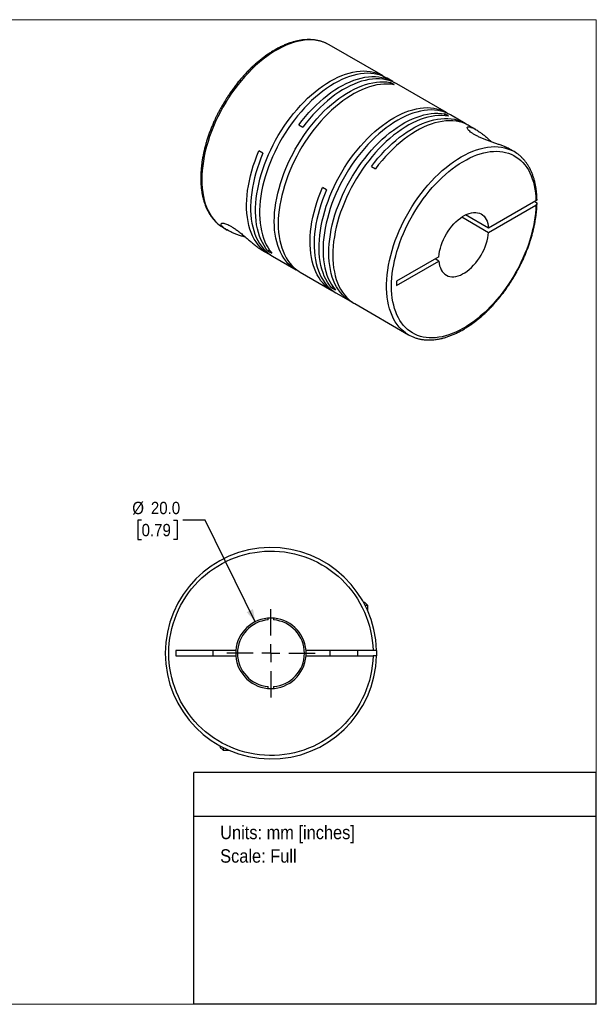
# Model space of a CAD drawing. Header units: millimetres. Extents: x 0 to 432, y 0 to 279.
# Tile 2 of 2: x 268 to 432, y 0 to 279. Entities that reach past the tile are written whole.
import ezdxf
from ezdxf.enums import TextEntityAlignment as Align

# ---------------------------------------------------------------- set-up
doc = ezdxf.new("R2010")
doc.units = ezdxf.units.MM
doc.linetypes.add('SLD-Solid', pattern=[0])
doc.layers.add('SLD-0', color=7, linetype='SLD-Solid', lineweight=25)
doc.layers.add('TEXT', color=140, linetype='SLD-Solid', lineweight=25)
doc.styles.add('SLDTEXTSTYLE0', font='GOTHIC.TTF', dxfattribs={"width": 0.913})
doc.dimstyles.new('SLDDIMSTYLE0', dxfattribs={"dimtxt": 3.5, "dimasz": 3.5, "dimexe": 0, "dimexo": 0.0625, "dimgap": 0.875, "dimtad": 0, "dimtih": 1, "dimtoh": 1, "dimdec": 1, "dimrnd": 1e-09, "dimzin": 4, "dimdsep": 46, "dimtxsty": 'SLDTEXTSTYLE0', "dimsah": 1, "dimcen": 0, "dimadec": 0, "dimazin": 1, "dimtfac": 1, "dimtdec": 1, "dimtofl": 0, "dimtmove": 0, "dimatfit": 3, "dimfxl": 0, "dimfrac": 2, "dimtolj": 1, "dimtzin": 12, "dimarcsym": 0})

# ---------------------------------------------------------------- blocks, each defined once
blk = doc.blocks.new('SW_NOTE_0')
at = {"layer": 'TEXT', "color": 0, "insert": (0, 4.87), "char_height": 3.81, "attachment_point": 1, "style": 'SLDTEXTSTYLE0'}
blk.add_mtext('Units: mm [inches]', dxfattribs=at)
blk = doc.blocks.new('SW_NOTE_0_1')
at = {"layer": 'TEXT', "color": 0, "insert": (0, 4.87), "char_height": 3.81, "attachment_point": 1, "style": 'SLDTEXTSTYLE0'}
blk.add_mtext('Scale: Full', dxfattribs=at)
blk = doc.blocks.new('Block1')
at = {"layer": 'TEXT'}
for p, q in [((431.8, 65.76), (317.5, 65.76)), ((317.5, 0), (317.5, 65.76)), ((431.8, 0), (431.8, 65.76)), ((317.5, 53.39), (431.8, 53.39)), ((431.8, 0), (317.5, 0))]:
    blk.add_line(p, q, dxfattribs=at)
at = {"layer": 'TEXT', "color": 140}
for name, p in [('SW_NOTE_0', (324.99, 45.8)), ('SW_NOTE_0_1', (324.99, 39.13))]:
    blk.add_blockref(name, p, dxfattribs=at)
at = {"layer": 'TEXT', "color": 140, "style": 'SLDTEXTSTYLE0', "width": 0.913, "flags": 2}
for tag, height, p in [('AUTOATTR0', 4.23, (353.81, 56.71)), ('AUTOATTR1_0', 4.76, (333.82, 29.88)), ('AUTOATTR1_1', 4.76, (322.1, 23.73)), ('AUTOATTR1_2', 4.76, (337.78, 17.57))]:
    blk.add_attdef(tag, text='', height=height, dxfattribs=at).set_placement(p, align=Align.BOTTOM_LEFT)
blk = doc.blocks.new('Block2')
at = {"color": 7, "linetype": 'SLD-Solid', "lineweight": 18}
for p, q in [((0, 279.4), (431.8, 279.4)), ((0, 279.4), (0, 0)), ((431.8, 279.4), (431.8, 0)), ((0, 0), (431.8, 0))]:
    blk.add_line(p, q, dxfattribs=at)
blk = doc.blocks.new('_D_4')
at = {"layer": 'SLD-0'}
for p, q in [((302.67, 137.41), (301.6, 137.41)), ((301.6, 137.41), (301.6, 131.85)), ((311.72, 137.41), (312.79, 137.41)), ((312.79, 137.41), (312.79, 131.85)), ((320.71, 137.41), (314.36, 137.41)), ((334.97, 108.58), (320.71, 137.41)), ((301.6, 131.85), (302.67, 131.85)), ((312.79, 131.85), (311.72, 131.85))]:
    blk.add_line(p, q, dxfattribs=at)
blk.add_solid([(334.97, 108.58), (334.31, 112.16), (332.52, 111.27)], dxfattribs=at)
at = {"layer": 'SLD-0', "char_height": 3.5, "attachment_point": 1, "style": 'SLDTEXTSTYLE0'}
for s, insert in [('%%c', (300.03, 142.59)), ('20.0', (305.31, 142.59)), ('0.79', (302.67, 136.32))]:
    blk.add_mtext(s, dxfattribs=dict(at, insert=insert))
blk = doc.blocks.new('SW_CENTERMARKSYMBOL_2')
at = {"layer": 'SLD-0', "color": 0}
for p, q in [((0, 5.08), (0, 12.54)), ((-5.08, 0), (-12.54, 0)), ((0, 0), (-2.54, 0)), ((0, 0), (0, 2.54)), ((0, 0), (0, -2.54)), ((0, 0), (2.54, 0)), ((5.08, 0), (12.54, 0)), ((0, -5.08), (0, -12.54))]:
    blk.add_line(p, q, dxfattribs=at)

msp = doc.modelspace()

# ---------------------------------------------------------------- linework, layer by layer
for p, q in [((371.25, 263.44), (355.98, 272.26)), ((374.01, 261.85), (372.38, 262.79)), ((374.36, 260.94), (373.22, 261.59)), ((373.22, 261.59), (373.22, 261.09)), ((389.28, 253.03), (375.14, 261.2)), ((389.84, 252), (388.71, 252.65)), ((388.71, 252.65), (388.71, 252.15)), ((394.59, 249.97), (390.42, 252.38)), ((347.34, 249.59), (348.48, 248.94)), ((397.57, 248.25), (395.72, 249.32)), ((337.12, 241.52), (335.99, 242.18)), ((408.45, 241.97), (407.44, 242.55)), ((367.92, 237.71), (369.05, 237.06)), ((355.15, 231.11), (354.02, 231.77)), ((414.65, 228.03), (401.21, 220.26)), ((401.21, 219.04), (414.65, 226.8)), ((414.3, 227.82), (414.65, 227.62)), ((401.21, 220.26), (394.68, 224.03)), ((393.62, 223.42), (401.21, 219.04)), ((325.98, 220.3), (326.99, 219.71)), ((336.85, 214.02), (338.71, 212.95)), ((338.97, 214.01), (338.54, 213.76)), ((338.54, 213.76), (339.67, 213.11)), ((339.84, 212.3), (346.56, 208.42)), ((387.1, 212.12), (375.06, 205.17)), ((375.06, 203.95), (387.1, 210.9)), ((387.1, 210.9), (386.04, 211.51)), ((347.69, 207.76), (356.74, 202.54)), ((375.06, 205.17), (375.06, 203.95)), ((357, 203.6), (356.57, 203.35)), ((356.57, 203.35), (357.7, 202.7)), ((357.87, 201.89), (362.04, 199.48)), ((363.18, 198.82), (378.45, 190.01)), ((366.1, 114.01), (365.72, 114.01)), ((366.9, 113.21), (366.1, 114.01)), ((366.9, 113.21), (366.14, 113.21)), ((366.9, 111.6), (366.9, 113.21)), ((338.65, 109.08), (338.65, 109.58)), ((340.15, 109.58), (340.15, 109.08)), ((329.43, 100.36), (312.4, 100.36)), ((312.4, 100.36), (312.4, 98.86)), ((312.4, 98.86), (329.43, 98.86)), ((322.9, 100.36), (322.9, 98.86)), ((329.43, 100.36), (329.4, 99.61)), ((329.4, 99.61), (329.43, 98.86)), ((368.39, 100.36), (349.37, 100.36)), ((349.37, 98.86), (368.39, 98.86)), ((356.1, 100.36), (356.1, 98.86)), ((364.1, 98.86), (364.1, 100.36)), ((338.65, 89.64), (338.65, 90.14)), ((340.15, 90.14), (340.15, 89.64)), ((325, 73.29), (325, 72.91)), ((325, 72.91), (325.8, 72.11)), ((325.8, 72.87), (325.8, 72.11)), ((325.8, 72.11), (327.41, 72.11))]:
    msp.add_line(p, q)
at = {"flags": 128}
for points in [[(355.16, 272.68), (354.57, 272.93), (353.72, 273.22), (352.82, 273.44), (351.9, 273.58), (350.95, 273.66), (349.97, 273.66), (348.97, 273.58), (347.95, 273.44), (346.91, 273.22), (345.85, 272.93), (344.78, 272.57), (343.7, 272.14), (342.62, 271.65), (341.53, 271.08), (340.43, 270.45), (339.34, 269.76), (338.26, 269), (337.18, 268.18), (336.11, 267.31), (335.05, 266.37), (334.01, 265.39), (332.99, 264.35), (331.99, 263.27), (331.01, 262.14), (330.06, 260.97), (329.14, 259.76), (328.25, 258.52), (327.39, 257.24), (326.57, 255.93), (325.79, 254.6), (325.04, 253.25), (324.34, 251.87), (323.69, 250.48), (323.08, 249.09), (322.52, 247.68), (322, 246.27), (321.54, 244.86), (321.13, 243.45), (320.77, 242.05), (320.46, 240.67), (320.21, 239.29), (320.02, 237.94), (319.88, 236.61), (319.79, 235.3), (319.77, 234.02), (319.8, 232.78), (319.88, 231.57), (320.02, 230.4), (320.22, 229.27), (320.47, 228.19), (320.77, 227.15), (321.13, 226.17), (321.55, 225.24), (322.01, 224.36), (322.52, 223.55), (323.09, 222.79), (323.7, 222.1), (324.35, 221.47), (325.05, 220.9), (325.17, 220.82)], [(355.98, 272.26), (355.39, 272.57), (355.16, 272.68)], [(338.54, 213.76), (337.96, 214.49), (337.44, 215.29), (336.96, 216.14), (336.53, 217.05), (336.16, 218.01), (335.84, 219.03), (335.57, 220.09), (335.35, 221.2), (335.2, 222.35), (335.09, 223.54), (335.04, 224.76), (335.05, 226.03), (335.12, 227.32), (335.23, 228.63), (335.41, 229.97), (335.64, 231.33), (335.92, 232.71), (336.26, 234.1), (336.65, 235.49), (337.09, 236.9), (337.58, 238.3), (338.12, 239.7), (338.71, 241.1), (339.34, 242.48), (340.02, 243.86), (340.74, 245.21), (341.5, 246.55), (342.3, 247.86), (343.14, 249.14), (344.01, 250.4), (344.92, 251.62), (345.85, 252.8), (346.81, 253.94), (347.8, 255.04), (348.8, 256.1), (349.83, 257.1), (350.88, 258.05), (351.93, 258.95), (353, 259.79), (354.08, 260.57), (355.17, 261.3), (356.25, 261.96), (357.34, 262.55), (358.42, 263.08), (359.5, 263.54), (360.57, 263.94), (361.63, 264.26), (362.68, 264.51), (363.7, 264.7), (364.71, 264.81), (365.7, 264.85), (366.66, 264.81), (367.59, 264.71), (368.5, 264.53), (369.37, 264.29), (370.21, 263.97), (371.01, 263.58), (371.77, 263.12), (371.81, 263.1)], [(372.38, 262.79), (372.14, 262.93), (371.34, 263.31), (370.5, 263.63), (369.63, 263.88), (368.72, 264.06), (367.79, 264.16), (366.83, 264.19), (365.84, 264.16), (364.84, 264.04), (363.81, 263.86), (362.76, 263.61), (361.7, 263.28), (360.63, 262.89), (359.56, 262.43), (358.47, 261.9), (357.39, 261.3), (356.3, 260.64), (355.21, 259.92), (354.14, 259.14), (353.07, 258.3), (352.01, 257.4), (350.96, 256.45), (349.93, 255.44), (348.93, 254.39), (347.94, 253.29), (346.98, 252.15), (346.05, 250.97), (345.14, 249.75), (344.27, 248.49), (343.43, 247.21), (342.63, 245.89), (341.87, 244.56), (341.15, 243.2), (340.47, 241.83), (339.84, 240.44), (339.25, 239.05), (338.71, 237.65), (338.22, 236.24), (337.78, 234.84), (337.39, 233.44), (337.05, 232.05), (336.77, 230.68), (336.54, 229.32), (336.37, 227.98), (336.25, 226.66), (336.18, 225.37), (336.18, 224.11), (336.22, 222.89), (336.33, 221.69), (336.49, 220.54), (336.7, 219.44), (336.97, 218.37), (337.29, 217.36), (337.66, 216.4), (338.09, 215.49), (338.57, 214.64), (339.09, 213.84), (339.67, 213.11)], [(347.34, 249.59), (348.27, 250.79), (349.22, 251.95), (350.2, 253.06), (351.2, 254.13), (352.22, 255.15), (353.26, 256.12), (354.31, 257.04), (355.38, 257.9), (356.45, 258.71), (357.53, 259.45), (358.62, 260.13), (359.71, 260.75), (360.79, 261.31), (361.87, 261.79), (362.95, 262.21), (364.01, 262.56), (365.06, 262.84), (366.09, 263.05), (367.11, 263.18), (368.1, 263.25), (369.07, 263.24), (370.02, 263.16), (370.93, 263.01), (371.82, 262.79), (372.67, 262.5), (373.48, 262.14), (374.26, 261.7), (374.57, 261.51)], [(347.13, 208.11), (347.09, 208.13), (346.31, 208.56), (345.58, 209.06), (344.88, 209.63), (344.23, 210.26), (343.63, 210.96), (343.07, 211.71), (342.56, 212.53), (342.1, 213.4), (341.7, 214.33), (341.34, 215.31), (341.04, 216.34), (340.79, 217.42), (340.59, 218.54), (340.46, 219.71), (340.37, 220.91), (340.34, 222.15), (340.37, 223.42), (340.46, 224.72), (340.59, 226.05), (340.79, 227.4), (341.04, 228.76), (341.34, 230.14), (341.7, 231.54), (342.1, 232.94), (342.56, 234.34), (343.07, 235.74), (343.63, 237.14), (344.23, 238.54), (344.88, 239.92), (345.58, 241.28), (346.31, 242.63), (347.09, 243.96), (347.9, 245.26), (348.75, 246.54), (349.64, 247.78), (350.55, 248.99), (351.49, 250.16), (352.46, 251.28), (353.46, 252.37), (354.47, 253.4), (355.51, 254.39), (356.56, 255.32), (357.62, 256.2), (358.69, 257.02), (359.78, 257.78), (360.86, 258.48), (361.95, 259.12), (363.03, 259.69), (364.12, 260.19), (365.19, 260.63), (366.26, 261), (367.31, 261.3), (368.35, 261.53), (369.37, 261.68), (370.37, 261.77), (371.35, 261.78), (372.3, 261.72), (373.22, 261.59)], [(374.36, 260.94), (373.43, 261.07), (372.48, 261.13), (371.5, 261.12), (370.5, 261.03), (369.48, 260.87), (368.44, 260.65), (367.39, 260.35), (366.32, 259.98), (365.25, 259.54), (364.17, 259.04), (363.08, 258.46), (361.99, 257.83), (360.91, 257.13), (359.83, 256.37), (358.75, 255.54), (357.69, 254.67), (356.64, 253.73), (355.61, 252.75), (354.59, 251.71), (353.6, 250.63), (352.63, 249.5), (351.68, 248.33), (350.77, 247.13), (349.88, 245.88), (349.03, 244.61), (348.22, 243.31), (347.44, 241.98), (346.71, 240.63), (346.01, 239.26), (345.36, 237.88), (344.76, 236.49), (344.2, 235.09), (343.69, 233.69), (343.23, 232.28), (342.83, 230.88), (342.47, 229.49), (342.17, 228.11), (341.92, 226.74), (341.73, 225.4), (341.59, 224.07), (341.5, 222.77), (341.48, 221.5), (341.5, 220.26), (341.59, 219.06), (341.73, 217.89), (341.92, 216.77), (342.17, 215.69), (342.47, 214.66), (342.83, 213.68), (343.23, 212.75), (343.69, 211.87), (344.2, 211.06), (344.76, 210.3), (345.36, 209.61), (346.01, 208.98), (346.71, 208.41), (347.44, 207.91), (347.69, 207.76)], [(375.14, 261.2), (374.61, 261.48), (373.8, 261.85), (372.95, 262.14), (372.06, 262.36), (371.15, 262.51), (370.21, 262.59), (369.23, 262.6), (368.24, 262.53), (367.23, 262.39), (366.19, 262.19), (365.14, 261.91), (364.08, 261.56), (363.01, 261.14), (361.92, 260.65), (360.84, 260.1), (359.75, 259.48), (358.67, 258.8), (357.58, 258.05), (356.51, 257.25), (355.44, 256.39), (354.39, 255.47), (353.35, 254.5), (352.33, 253.48), (351.33, 252.41), (350.35, 251.29), (349.4, 250.14), (348.48, 248.94)], [(356.57, 203.35), (355.99, 204.09), (355.47, 204.88), (354.99, 205.73), (354.56, 206.64), (354.19, 207.6), (353.87, 208.62), (353.6, 209.68), (353.39, 210.79), (353.23, 211.94), (353.12, 213.13), (353.08, 214.36), (353.08, 215.62), (353.15, 216.91), (353.27, 218.22), (353.44, 219.56), (353.67, 220.92), (353.95, 222.3), (354.29, 223.69), (354.68, 225.08), (355.12, 226.49), (355.61, 227.89), (356.15, 229.29), (356.74, 230.69), (357.37, 232.07), (358.05, 233.45), (358.77, 234.8), (359.53, 236.14), (360.33, 237.45), (361.17, 238.74), (362.04, 239.99), (362.95, 241.21), (363.88, 242.39), (364.84, 243.53), (365.83, 244.63), (366.83, 245.69), (367.86, 246.69), (368.91, 247.64), (369.97, 248.54), (371.04, 249.38), (372.11, 250.17), (373.2, 250.89), (374.28, 251.55), (375.37, 252.14), (376.46, 252.67), (377.53, 253.13), (378.6, 253.53), (379.66, 253.85), (380.71, 254.11), (381.74, 254.29), (382.74, 254.4), (383.73, 254.44), (384.69, 254.41), (385.62, 254.3), (386.53, 254.12), (387.4, 253.88), (388.24, 253.56), (389.04, 253.17), (389.8, 252.71), (389.84, 252.69)], [(390.42, 252.38), (390.17, 252.52), (389.37, 252.91), (388.53, 253.22), (387.66, 253.47), (386.75, 253.65), (385.82, 253.75), (384.86, 253.79), (383.87, 253.75), (382.87, 253.64), (381.84, 253.45), (380.79, 253.2), (379.74, 252.88), (378.67, 252.48), (377.59, 252.02), (376.5, 251.49), (375.42, 250.89), (374.33, 250.23), (373.25, 249.51), (372.17, 248.73), (371.1, 247.89), (370.04, 246.99), (368.99, 246.04), (367.97, 245.03), (366.96, 243.98), (365.97, 242.88), (365.01, 241.74), (364.08, 240.56), (363.17, 239.34), (362.3, 238.08), (361.47, 236.8), (360.66, 235.49), (359.9, 234.15), (359.18, 232.79), (358.5, 231.42), (357.87, 230.03), (357.28, 228.64), (356.74, 227.24), (356.25, 225.83), (355.81, 224.43), (355.42, 223.03), (355.08, 221.65), (354.8, 220.27), (354.57, 218.91), (354.4, 217.57), (354.28, 216.25), (354.21, 214.96), (354.21, 213.7), (354.25, 212.48), (354.36, 211.29), (354.52, 210.14), (354.73, 209.03), (355, 207.97), (355.32, 206.95), (355.7, 205.99), (356.12, 205.08), (356.6, 204.23), (357.13, 203.43), (357.7, 202.7)], [(362.62, 199.17), (362.57, 199.19), (361.8, 199.62), (361.06, 200.12), (360.37, 200.69), (359.72, 201.32), (359.11, 202.02), (358.56, 202.77), (358.05, 203.59), (357.59, 204.46), (357.18, 205.39), (356.83, 206.37), (356.52, 207.4), (356.27, 208.48), (356.08, 209.61), (355.94, 210.77), (355.86, 211.97), (355.83, 213.21), (355.86, 214.48), (355.94, 215.78), (356.08, 217.11), (356.27, 218.46), (356.52, 219.82), (356.83, 221.2), (357.18, 222.6), (357.59, 224), (358.05, 225.4), (358.56, 226.8), (359.11, 228.2), (359.72, 229.6), (360.37, 230.98), (361.06, 232.34), (361.8, 233.69), (362.57, 235.02), (363.39, 236.32), (364.24, 237.6), (365.12, 238.84), (366.04, 240.05), (366.98, 241.22), (367.95, 242.34), (368.94, 243.43), (369.96, 244.46), (370.99, 245.45), (372.04, 246.38), (373.11, 247.26), (374.18, 248.08), (375.26, 248.84), (376.35, 249.54), (377.43, 250.18), (378.52, 250.75), (379.6, 251.25), (380.68, 251.69), (381.74, 252.06), (382.8, 252.36), (383.84, 252.59), (384.86, 252.74), (385.86, 252.83), (386.84, 252.84), (387.79, 252.78), (388.71, 252.65)], [(389.84, 252), (388.92, 252.13), (387.97, 252.19), (386.99, 252.18), (385.99, 252.09), (384.97, 251.93), (383.93, 251.71), (382.88, 251.41), (381.81, 251.04), (380.73, 250.6), (379.65, 250.1), (378.57, 249.52), (377.48, 248.89), (376.39, 248.19), (375.31, 247.43), (374.24, 246.61), (373.18, 245.73), (372.13, 244.79), (371.09, 243.81), (370.08, 242.77), (369.08, 241.69), (368.11, 240.56), (367.17, 239.39), (366.25, 238.19), (365.37, 236.95), (364.52, 235.67), (363.71, 234.37), (362.93, 233.04), (362.19, 231.69), (361.5, 230.32), (360.85, 228.94), (360.25, 227.55), (359.69, 226.15), (359.18, 224.75), (358.72, 223.34), (358.31, 221.94), (357.96, 220.55), (357.65, 219.17), (357.41, 217.8), (357.21, 216.46), (357.07, 215.13), (356.99, 213.83), (356.96, 212.56), (356.99, 211.32), (357.07, 210.12), (357.21, 208.95), (357.41, 207.83), (357.65, 206.75), (357.96, 205.72), (358.31, 204.74), (358.72, 203.81), (359.18, 202.94), (359.69, 202.12), (360.25, 201.36), (360.85, 200.67), (361.5, 200.04), (362.19, 199.47), (362.93, 198.97), (363.18, 198.82)], [(367.92, 237.71), (368.84, 238.91), (369.8, 240.07), (370.77, 241.18), (371.77, 242.25), (372.79, 243.27), (373.83, 244.24), (374.89, 245.16), (375.95, 246.02), (377.03, 246.83), (378.11, 247.57), (379.2, 248.26), (380.28, 248.87), (381.37, 249.43), (382.45, 249.91), (383.52, 250.33), (384.59, 250.68), (385.64, 250.96), (386.67, 251.17), (387.69, 251.31), (388.68, 251.37), (389.65, 251.36), (390.59, 251.28), (391.51, 251.13), (392.39, 250.91), (393.24, 250.62), (394.06, 250.26), (394.83, 249.83), (395.14, 249.63)], [(395.72, 249.32), (395.44, 249.47), (394.63, 249.86), (393.78, 250.18), (392.9, 250.42), (391.98, 250.6), (391.03, 250.7), (390.06, 250.72), (389.06, 250.67), (388.03, 250.55), (386.99, 250.36), (385.93, 250.09), (384.86, 249.75), (383.77, 249.34), (382.68, 248.86), (381.58, 248.31), (380.48, 247.69), (379.38, 247.01), (378.28, 246.26), (377.19, 245.45), (376.11, 244.59), (375.04, 243.66), (373.99, 242.68), (372.95, 241.65), (371.94, 240.57), (370.95, 239.44), (369.99, 238.27), (369.05, 237.06)], [(377.68, 190.5), (377.16, 190.89), (376.48, 191.49), (375.85, 192.15), (375.26, 192.88), (374.72, 193.67), (374.24, 194.51), (373.8, 195.42), (373.41, 196.37), (373.08, 197.38), (372.8, 198.44), (372.58, 199.55), (372.41, 200.7), (372.3, 201.89), (372.24, 203.12), (372.24, 204.38), (372.3, 205.67), (372.41, 206.99), (372.58, 208.33), (372.8, 209.7), (373.08, 211.08), (373.41, 212.47), (373.8, 213.88), (374.24, 215.29), (374.72, 216.7), (375.26, 218.1), (375.85, 219.51), (376.48, 220.9), (377.16, 222.28), (377.88, 223.65), (378.64, 224.99), (379.45, 226.31), (380.29, 227.6), (381.16, 228.86), (382.07, 230.09), (383, 231.28), (383.97, 232.43), (384.96, 233.54), (385.97, 234.6), (387, 235.61), (388.05, 236.56), (389.12, 237.47), (390.19, 238.31), (391.27, 239.1), (392.36, 239.83), (393.46, 240.49), (394.55, 241.09), (395.64, 241.62), (396.72, 242.08), (397.8, 242.48), (398.86, 242.8), (399.91, 243.05), (400.94, 243.23), (401.95, 243.34), (402.94, 243.38), (403.91, 243.34), (404.84, 243.23), (405.75, 243.05), (406.62, 242.79), (407.46, 242.47), (407.6, 242.41)], [(339.29, 212.64), (339.22, 212.67), (338.44, 213.11), (337.69, 213.62), (336.99, 214.2), (336.34, 214.84), (335.73, 215.55), (335.17, 216.32), (334.66, 217.15), (334.2, 218.04), (333.8, 218.99), (333.44, 219.99), (333.14, 221.04), (332.9, 222.14), (332.72, 223.29), (332.59, 224.48), (332.51, 225.7), (332.5, 226.96), (332.54, 228.26), (332.64, 229.58), (332.79, 230.93), (333, 232.3), (333.27, 233.69), (333.59, 235.09), (333.97, 236.5), (334.4, 237.92), (334.88, 239.34), (335.41, 240.76), (335.99, 242.18)], [(337.12, 241.52), (336.55, 240.12), (336.02, 238.72), (335.54, 237.32), (335.12, 235.92), (334.74, 234.52), (334.42, 233.14), (334.15, 231.77), (333.94, 230.41), (333.78, 229.08), (333.68, 227.77), (333.63, 226.48), (333.64, 225.23), (333.7, 224.02), (333.82, 222.84), (333.99, 221.7), (334.22, 220.6), (334.51, 219.55), (334.84, 218.55), (335.23, 217.61), (335.67, 216.71), (336.16, 215.88), (336.7, 215.1), (337.29, 214.38), (337.93, 213.73), (338.6, 213.14), (339.33, 212.61), (339.84, 212.3)], [(357.32, 202.23), (356.99, 202.4), (356.23, 202.86), (355.5, 203.38), (354.83, 203.97), (354.19, 204.63), (353.6, 205.34), (353.06, 206.12), (352.57, 206.96), (352.13, 207.85), (351.74, 208.8), (351.41, 209.8), (351.12, 210.85), (350.89, 211.94), (350.72, 213.08), (350.6, 214.26), (350.54, 215.48), (350.53, 216.73), (350.58, 218.01), (350.68, 219.32), (350.84, 220.65), (351.05, 222.01), (351.32, 223.38), (351.64, 224.77), (352.02, 226.16), (352.44, 227.56), (352.92, 228.97), (353.45, 230.37), (354.02, 231.77)], [(355.15, 231.11), (354.58, 229.72), (354.05, 228.31), (353.58, 226.91), (353.15, 225.51), (352.78, 224.11), (352.45, 222.73), (352.19, 221.36), (351.97, 220), (351.81, 218.67), (351.71, 217.36), (351.66, 216.08), (351.67, 214.82), (351.73, 213.61), (351.85, 212.43), (352.03, 211.29), (352.25, 210.19), (352.54, 209.15), (352.87, 208.15), (353.26, 207.2), (353.7, 206.3), (354.2, 205.47), (354.74, 204.69), (355.32, 203.97), (355.96, 203.32), (356.64, 202.73), (357.36, 202.2), (357.87, 201.89)], [(387.1, 212.12), (387.18, 212.9), (387.31, 213.7), (387.51, 214.52), (387.75, 215.34), (388.05, 216.17), (388.4, 216.99), (388.79, 217.8), (389.23, 218.6), (389.71, 219.36), (390.23, 220.1), (390.77, 220.8), (391.35, 221.46), (391.95, 222.07), (392.57, 222.62), (393.2, 223.12), (393.83, 223.55), (394.48, 223.92), (395.11, 224.22), (395.74, 224.45), (396.36, 224.61), (396.96, 224.7), (397.54, 224.7), (398.08, 224.64), (398.6, 224.5), (399.08, 224.28), (399.52, 224), (399.91, 223.64), (400.26, 223.22), (400.56, 222.74), (400.8, 222.2), (400.99, 221.6), (401.13, 220.95), (401.21, 220.26)], [(325.17, 220.82), (325.8, 220.41), (325.98, 220.3)], [(387.1, 210.9), (387.18, 210.21), (387.31, 209.56), (387.51, 208.97), (387.75, 208.42), (388.05, 207.94), (388.4, 207.52), (388.79, 207.16), (389.23, 206.88), (389.71, 206.66), (390.23, 206.52), (390.77, 206.46), (391.35, 206.47), (391.95, 206.55), (392.57, 206.71), (393.2, 206.94), (393.83, 207.24), (394.48, 207.61), (395.11, 208.04), (395.74, 208.54), (396.36, 209.1), (396.96, 209.7), (397.54, 210.36), (398.08, 211.06), (398.6, 211.8), (399.08, 212.57), (399.52, 213.36), (399.91, 214.17), (400.26, 214.99), (400.56, 215.82), (400.8, 216.64), (400.99, 217.46), (401.13, 218.26), (401.21, 219.04)], [(349.37, 98.86), (349.4, 99.61), (349.37, 100.36)], [(369.39, 100.36), (369.4, 99.61), (369.39, 98.86)]]:
    msp.add_lwpolyline(points, dxfattribs=at)
for centre, radius, start, end in [((403.44, 233.29), 10.02, 54.4938, 65.4733), ((383.46, 198.68), 10.02, 234.7974, 245.3538), ((339.4, 99.61), 30, 1.4325, 358.5675), ((339.4, 99.61), 10, 4.3012, 175.6988), ((339.4, 99.61), 9.5, 94.5281, 265.4719), ((339.4, 99.61), 9.5, 274.5281, 85.4719), ((339.4, 99.61), 10, 184.3012, 355.6988)]:
    msp.add_arc(centre, radius, start, end)
for points, knots in [([(355.1, 272.7), (354.95, 272.77), (354.54, 272.97), (353.82, 273.22), (352.94, 273.46), (352.02, 273.63), (351.09, 273.73), (350.17, 273.76), (349.26, 273.73), (348.34, 273.65), (347.4, 273.5), (346.44, 273.3), (345.48, 273.03), (344.51, 272.71), (343.53, 272.34), (342.55, 271.91), (341.56, 271.42), (340.58, 270.89), (339.59, 270.3), (338.62, 269.66), (337.64, 268.98), (336.68, 268.24), (335.73, 267.46), (334.79, 266.64), (333.86, 265.78), (332.95, 264.88), (332.06, 263.95), (331.19, 262.98), (330.34, 261.98), (329.52, 260.96), (328.74, 259.93), (328.01, 258.92), (327.37, 257.98), (326.83, 257.15), (326.25, 256.23), (325.86, 255.57), (325.61, 255.15)], [0, 0, 0, 0, 0.017523, 0.04941, 0.081707, 0.114444, 0.147637, 0.17771, 0.20788, 0.238133, 0.268456, 0.298836, 0.329257, 0.359705, 0.390171, 0.420642, 0.451111, 0.48157, 0.512013, 0.542436, 0.572834, 0.603204, 0.63354, 0.663838, 0.694089, 0.724282, 0.7544, 0.784416, 0.814282, 0.843915, 0.873142, 0.901553, 0.927864, 0.948955, 0.967651, 1, 1, 1, 1]), ([(325.61, 255.15), (325.36, 254.71), (325.02, 254.1), (324.53, 253.18), (324.13, 252.39), (323.67, 251.45), (323.21, 250.45), (322.76, 249.4), (322.31, 248.31), (321.89, 247.18), (321.5, 246.04), (321.13, 244.88), (320.79, 243.71), (320.49, 242.54), (320.23, 241.36), (320, 240.19), (319.81, 239.02), (319.66, 237.86), (319.56, 236.72), (319.49, 235.59), (319.47, 234.47), (319.49, 233.38), (319.55, 232.31), (319.66, 231.26), (319.81, 230.24), (320, 229.25), (320.24, 228.29), (320.52, 227.37), (320.85, 226.48), (321.22, 225.63), (321.64, 224.82), (322.09, 224.05), (322.6, 223.33), (323.14, 222.65), (323.73, 222.01), (324.36, 221.44), (324.83, 221.05), (325.09, 220.87), (325.12, 220.85)], [0, 0, 0, 0, 0.033509, 0.046947, 0.069263, 0.0924, 0.117192, 0.143037, 0.169695, 0.196973, 0.224734, 0.252877, 0.281327, 0.310025, 0.338927, 0.367999, 0.397212, 0.426544, 0.455979, 0.485501, 0.515099, 0.544766, 0.574493, 0.604274, 0.634105, 0.663981, 0.693899, 0.72386, 0.753861, 0.783904, 0.813995, 0.844138, 0.874347, 0.90464, 0.935041, 0.965584, 0.996308, 1, 1, 1, 1]), ([(407.44, 242.55), (407.38, 242.58), (407.17, 242.71), (406.74, 242.92), (406.07, 243.23), (405.25, 243.56), (404.28, 243.92), (403.26, 244.28), (402.25, 244.64), (401.22, 245.01), (400.22, 245.38), (399.25, 245.79), (398.33, 246.2), (397.48, 246.63), (396.72, 247.08), (396.08, 247.53), (395.57, 247.97), (395.23, 248.38), (395.11, 248.71), (395.2, 248.93), (395.47, 249.03), (395.96, 248.98), (396.55, 248.77), (397.15, 248.49), (397.69, 248.19), (398.27, 247.82), (398.95, 247.35), (399.71, 246.77), (400.58, 246.05), (401.35, 245.36), (401.85, 244.89), (402.03, 244.72)], [0, 0, 0, 0, 0.011166, 0.04179, 0.072407, 0.111153, 0.150624, 0.184689, 0.219486, 0.251209, 0.283711, 0.314618, 0.346367, 0.377688, 0.409942, 0.443487, 0.478166, 0.516153, 0.555607, 0.593543, 0.632571, 0.678776, 0.72626, 0.756731, 0.787208, 0.818493, 0.849783, 0.890972, 0.932167, 0.974592, 1, 1, 1, 1]), ([(414.65, 226.8), (414.51, 220.5), (412.26, 213.28), (404.48, 200.16), (399.28, 194.78), (388.5, 188.72), (383.35, 188.28), (375.77, 192.77), (373.65, 197.52), (373.65, 209.97), (375.77, 217.17), (383.35, 230.41), (388.5, 235.91), (399.28, 242.3), (404.48, 242.93), (412.26, 238.78), (414.51, 234.17), (414.65, 228.03)], [0, 0, 0, 0, 0.125, 0.125, 0.25, 0.25, 0.375, 0.375, 0.5, 0.5, 0.625, 0.625, 0.75, 0.75, 0.875, 0.875, 1, 1, 1, 1]), ([(414.94, 228.44), (414.94, 228.59), (414.93, 229.1), (414.88, 229.96), (414.77, 231.01), (414.62, 232.03), (414.42, 233.01), (414.19, 233.97), (413.9, 234.9), (413.58, 235.78), (413.21, 236.64), (412.79, 237.45), (412.33, 238.21), (411.83, 238.94), (411.29, 239.62), (410.7, 240.25), (410.07, 240.83), (409.6, 241.22), (409.34, 241.39), (409.31, 241.41)], [0, 0, 0, 0, 0.025743, 0.089367, 0.153107, 0.216952, 0.280894, 0.344928, 0.409051, 0.473262, 0.537563, 0.601964, 0.666479, 0.731135, 0.795969, 0.861036, 0.926404, 0.992162, 1, 1, 1, 1]), ([(408.81, 207.12), (409.06, 207.56), (409.41, 208.17), (409.9, 209.09), (410.3, 209.87), (410.76, 210.82), (411.22, 211.82), (411.67, 212.87), (412.11, 213.96), (412.53, 215.08), (412.93, 216.23), (413.3, 217.38), (413.63, 218.55), (413.94, 219.73), (414.2, 220.9), (414.43, 222.08), (414.62, 223.24), (414.77, 224.4), (414.87, 225.55), (414.93, 226.48), (414.94, 227.03), (414.94, 227.2)], [0, 0, 0, 0, 0.067094, 0.093999, 0.138683, 0.185009, 0.234647, 0.286397, 0.339773, 0.39439, 0.449974, 0.506324, 0.563287, 0.620749, 0.678619, 0.736827, 0.795319, 0.85405, 0.912985, 0.972095, 1, 1, 1, 1]), ([(414.93, 228.44), (414.93, 228.4), (414.93, 228.29), (414.82, 228.14), (414.7, 228.06), (414.65, 228.03)], [0, 0, 0, 0, 0.295247, 0.720102, 1, 1, 1, 1]), ([(414.65, 227.62), (414.75, 227.57), (414.82, 227.5), (414.92, 227.36), (414.95, 227.29), (414.95, 227.06), (414.84, 226.91), (414.65, 226.8)], [0, 0, 0, 0, 0.25, 0.25, 0.5, 0.5, 1, 1, 1, 1]), ([(332.27, 217.62), (332.12, 217.67), (331.58, 217.82), (330.73, 218.1), (329.69, 218.47), (328.72, 218.85), (327.91, 219.22), (327.24, 219.57), (326.71, 219.88), (326.24, 220.19), (325.8, 220.52), (325.45, 220.87), (325.25, 221.19), (325.22, 221.44), (325.34, 221.6), (325.6, 221.67), (325.99, 221.64), (326.49, 221.51), (327.1, 221.27), (327.8, 220.92), (328.59, 220.45), (329.45, 219.87), (330.39, 219.18), (331.38, 218.38), (332.37, 217.54), (333.32, 216.73), (334.25, 215.93), (335.17, 215.18), (335.96, 214.59), (336.51, 214.22), (336.77, 214.07), (336.85, 214.03)], [0, 0, 0, 0, 0.015649, 0.054985, 0.09432, 0.134731, 0.175135, 0.204705, 0.23427, 0.264607, 0.294936, 0.333451, 0.372689, 0.406628, 0.4413, 0.472965, 0.50541, 0.536306, 0.568046, 0.599405, 0.631702, 0.665392, 0.700228, 0.738596, 0.778466, 0.816782, 0.856205, 0.902135, 0.949291, 0.984048, 1, 1, 1, 1]), ([(379.34, 189.56), (379.48, 189.49), (379.89, 189.3), (380.61, 189.05), (381.49, 188.81), (382.41, 188.64), (383.34, 188.54), (384.26, 188.51), (385.17, 188.53), (386.09, 188.62), (387.03, 188.77), (387.98, 188.97), (388.95, 189.23), (389.92, 189.55), (390.9, 189.93), (391.88, 190.36), (392.87, 190.84), (393.85, 191.38), (394.83, 191.97), (395.81, 192.61), (396.78, 193.29), (397.75, 194.02), (398.7, 194.8), (399.64, 195.62), (400.57, 196.48), (401.48, 197.38), (402.37, 198.32), (403.24, 199.29), (404.09, 200.29), (404.91, 201.3), (405.69, 202.33), (406.42, 203.35), (407.06, 204.29), (407.6, 205.12), (408.18, 206.04), (408.57, 206.7), (408.81, 207.12)], [0, 0, 0, 0, 0.01709, 0.048991, 0.081302, 0.114054, 0.147262, 0.177348, 0.20753, 0.237797, 0.268134, 0.298527, 0.328961, 0.359423, 0.389902, 0.420386, 0.450869, 0.481341, 0.511798, 0.542234, 0.572646, 0.603029, 0.633379, 0.66369, 0.693954, 0.724161, 0.754292, 0.784321, 0.8142, 0.843846, 0.873086, 0.901509, 0.927832, 0.948932, 0.967637, 1, 1, 1, 1]), ([(368.39, 98.86), (368.19, 91.24), (365, 84), (354.01, 73.42), (346.65, 70.52), (331.4, 70.71), (324.12, 73.81), (313.41, 84.67), (310.4, 91.99), (310.4, 107.24), (313.41, 114.56), (324.12, 125.41), (331.4, 128.51), (346.65, 128.71), (354.01, 125.8), (365, 115.22), (368.19, 107.99), (368.39, 100.36)], [0, 0, 0, 0, 0.125, 0.125, 0.25, 0.25, 0.375, 0.375, 0.5, 0.5, 0.625, 0.625, 0.75, 0.75, 0.875, 0.875, 1, 1, 1, 1]), ([(369.39, 100.36), (369.39, 100.36), (369.37, 100.36), (369.27, 100.36), (369.19, 100.36), (368.92, 100.36), (368.66, 100.36), (368.39, 100.36)], [0, 0, 0, 0, 0.25, 0.25, 0.5, 0.5, 1, 1, 1, 1]), ([(369.39, 98.86), (369.39, 98.86), (369.37, 98.86), (369.27, 98.86), (369.19, 98.86), (368.92, 98.86), (368.66, 98.86), (368.39, 98.86)], [0, 0, 0, 0, 0.25, 0.25, 0.5, 0.5, 1, 1, 1, 1])]:
    msp.add_open_spline(points, degree=3, knots=knots)

# ---------------------------------------------------------------- block references
at = {"color": 7, "linetype": 'Continuous'}
for name in ['Block2', 'Block1']:
    msp.add_blockref(name, (0, 0), dxfattribs=at)
at = {"layer": 'SLD-0'}
msp.add_blockref('SW_CENTERMARKSYMBOL_2', (339.4, 99.61), dxfattribs=at)

# ---------------------------------------------------------------- dimensions: what is measured, and where the dimension line sits
dim = msp.add_diameter_dim_2p(p1=(343.83, 90.65), p2=(334.97, 108.58), dimstyle='SLDDIMSTYLE0', dxfattribs=at)
dim.commit()
dim.dimension.update_dxf_attribs({"geometry": '_D_4', "text_midpoint": (307.19, 137.41), "dimtype": 163})

doc.saveas('drawing.dxf')
